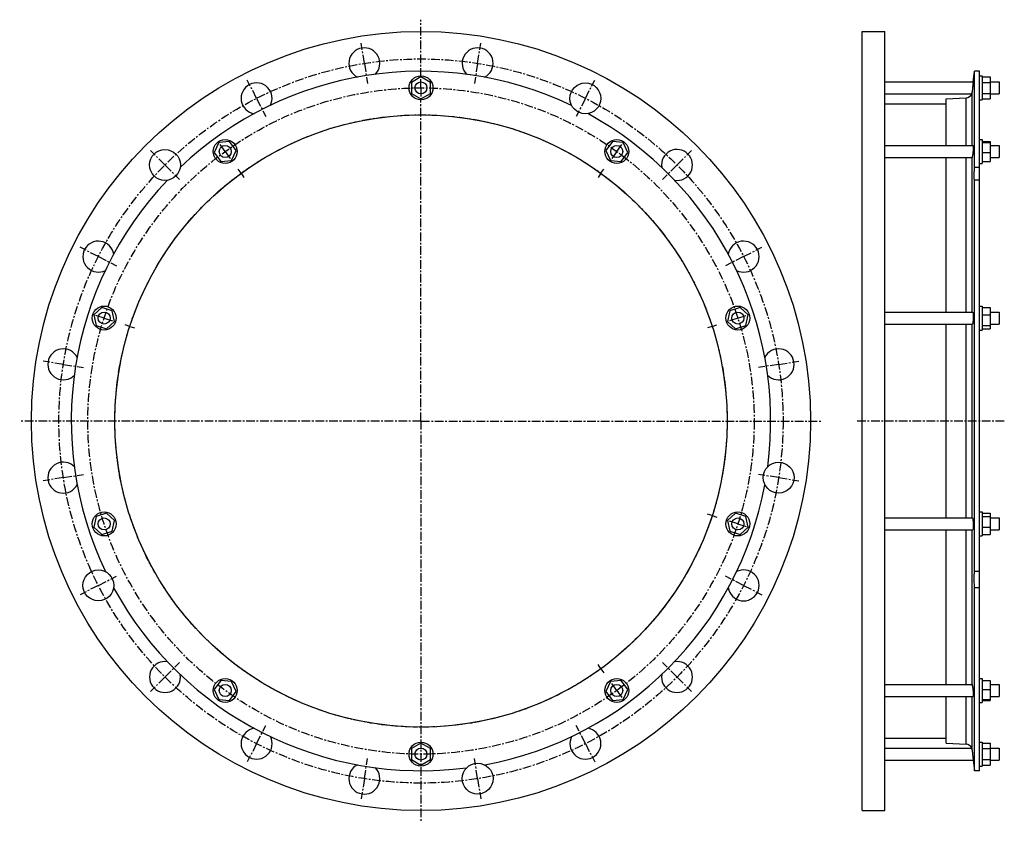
# Model space of a CAD drawing. Header units: millimetres. Extents: x -461 to 525, y -265 to 539.
import ezdxf

# ---------------------------------------------------------------- set-up
doc = ezdxf.new("R2010")
doc.units = ezdxf.units.MM
doc.header["$LTSCALE"] = 23.1
doc.linetypes.add('CENTER', pattern=[0.6, 0.375, -0.075, 0.075, -0.075])
doc.layers.get('0').update_dxf_attribs({"linetype": 'CONTINUOUS'})
doc.layers.add('AXES', color=7, linetype='CONTINUOUS')
doc.layers.add('ROUNDS', color=7, linetype='CONTINUOUS')

msp = doc.modelspace()

# ---------------------------------------------------------------- linework, layer by layer
at = {"color": 7, "linetype": 'Continuous'}
for p, q in [((382.28, -252.87), (382.28, 527.13)), ((382.28, 527.13), (405.28, 527.13)), ((405.28, -252.87), (405.28, 527.13)), ((499.73, 487.23), (494.97, 487.23)), ((-59.25, 481.6), (-68.75, 476.12)), ((-68.75, 476.12), (-68.75, 465.15)), ((-49.75, 476.12), (-59.25, 481.6)), ((-49.75, 465.15), (-49.75, 476.12)), ((499.73, 482.63), (502.73, 482.63)), ((502.73, 482.63), (502.73, 458.63)), ((502.73, 481.6), (510.73, 481.6)), ((502.73, 476.12), (510.73, 476.12)), ((510.73, 481.6), (510.73, 459.66)), ((-68.75, 465.15), (-59.25, 459.66)), ((-59.25, 459.66), (-49.75, 465.15)), ((502.73, 465.15), (510.73, 465.15)), ((405.28, 454.73), (466.39, 454.73)), ((466.39, 412.94), (466.39, 459.51)), ((499.73, 458.63), (502.73, 458.63)), ((502.73, 459.66), (510.73, 459.66)), ((-261.72, 415.81), (-266.18, 405.79)), ((-250.81, 416.96), (-261.72, 415.81)), ((-244.36, 408.09), (-250.81, 416.96)), ((132.32, 416.96), (125.87, 408.09)), ((143.23, 415.81), (132.32, 416.96)), ((147.69, 405.79), (143.23, 415.81)), ((499.73, 418.94), (502.73, 418.94)), ((502.73, 418.94), (502.73, 394.94)), ((502.73, 416.96), (510.73, 416.96)), ((502.73, 415.81), (510.73, 415.81)), ((510.73, 416.96), (510.73, 396.92)), ((-266.18, 405.79), (-259.73, 396.92)), ((-248.82, 398.07), (-244.36, 408.09)), ((125.87, 408.09), (130.33, 398.07)), ((141.24, 396.92), (147.69, 405.79)), ((502.73, 405.79), (510.73, 405.79)), ((-259.73, 396.92), (-248.82, 398.07)), ((130.33, 398.07), (141.24, 396.92)), ((466.39, 246.19), (466.39, 400.94)), ((499.73, 394.94), (502.73, 394.94)), ((502.73, 396.92), (510.73, 396.92)), ((-378.7, 250.92), (-386.86, 243.58)), ((-368.27, 247.53), (-378.7, 250.92)), ((-365.99, 236.8), (-368.27, 247.53)), ((249.78, 247.53), (247.5, 236.8)), ((260.21, 250.92), (249.78, 247.53)), ((268.36, 243.58), (260.21, 250.92)), ((499.73, 252.19), (502.73, 252.19)), ((502.73, 252.19), (502.73, 228.19)), ((502.73, 250.92), (510.73, 250.92)), ((510.73, 250.92), (510.73, 229.46)), ((-386.86, 243.58), (-384.58, 232.85)), ((-374.14, 229.46), (-365.99, 236.8)), ((247.5, 236.8), (255.65, 229.46)), ((266.08, 232.85), (268.36, 243.58)), ((502.73, 243.58), (510.73, 243.58)), ((-384.58, 232.85), (-374.14, 229.46)), ((255.65, 229.46), (266.08, 232.85)), ((466.39, 40.08), (466.39, 234.19)), ((499.73, 228.19), (502.73, 228.19)), ((502.73, 232.85), (510.73, 232.85)), ((502.73, 229.46), (510.73, 229.46)), ((-384.58, 41.42), (-386.86, 30.69)), ((-374.14, 44.81), (-384.58, 41.42)), ((-365.99, 37.47), (-374.14, 44.81)), ((255.65, 44.81), (247.5, 37.47)), ((266.08, 41.42), (255.65, 44.81)), ((268.36, 30.69), (266.08, 41.42)), ((499.73, 46.08), (502.73, 46.08)), ((502.73, 46.08), (502.73, 22.08)), ((502.73, 44.81), (510.73, 44.81)), ((502.73, 41.42), (510.73, 41.42)), ((510.73, 44.81), (510.73, 23.35)), ((-386.86, 30.69), (-378.7, 23.35)), ((-368.27, 26.74), (-365.99, 37.47)), ((247.5, 37.47), (249.78, 26.74)), ((260.21, 23.35), (268.36, 30.69)), ((502.73, 30.69), (510.73, 30.69)), ((-378.7, 23.35), (-368.27, 26.74)), ((249.78, 26.74), (260.21, 23.35)), ((466.39, -126.67), (466.39, 28.08)), ((499.73, 22.08), (502.73, 22.08)), ((502.73, 23.35), (510.73, 23.35)), ((-259.73, -122.65), (-266.18, -131.53)), ((-248.82, -123.8), (-259.73, -122.65)), ((-244.36, -133.82), (-248.82, -123.8)), ((130.33, -123.8), (125.87, -133.82)), ((141.24, -122.65), (130.33, -123.8)), ((147.69, -131.53), (141.24, -122.65)), ((499.73, -120.67), (502.73, -120.67)), ((502.73, -120.67), (502.73, -144.67)), ((502.73, -122.65), (510.73, -122.65)), ((510.73, -122.65), (510.73, -142.7)), ((-266.18, -131.53), (-261.72, -141.55)), ((-250.81, -142.7), (-244.36, -133.82)), ((125.87, -133.82), (132.32, -142.7)), ((143.23, -141.55), (147.69, -131.53)), ((502.73, -131.53), (510.73, -131.53)), ((-261.72, -141.55), (-250.81, -142.7)), ((132.32, -142.7), (143.23, -141.55)), ((466.39, -185.25), (466.39, -138.67)), ((499.73, -144.67), (502.73, -144.67)), ((502.73, -141.55), (510.73, -141.55)), ((502.73, -142.7), (510.73, -142.7)), ((-59.25, -185.4), (-68.75, -190.88)), ((-49.75, -190.88), (-59.25, -185.4)), ((405.28, -180.47), (466.39, -180.47)), ((499.73, -184.37), (502.73, -184.37)), ((502.73, -184.37), (502.73, -208.37)), ((502.73, -185.4), (510.73, -185.4)), ((510.73, -185.4), (510.73, -207.34)), ((-68.75, -190.88), (-68.75, -201.85)), ((-49.75, -201.85), (-49.75, -190.88)), ((502.73, -190.88), (510.73, -190.88)), ((-68.75, -201.85), (-59.25, -207.34)), ((-59.25, -207.34), (-49.75, -201.85)), ((502.73, -201.85), (510.73, -201.85)), ((499.73, -212.97), (494.97, -212.97)), ((499.73, -208.37), (502.73, -208.37)), ((502.73, -207.34), (510.73, -207.34)), ((382.28, -252.87), (405.28, -252.87))]:
    msp.add_line(p, q, dxfattribs=at)
for centre, radius in [((-59.25, 137.13), 390), ((-59.25, 470.63), 12), ((-59.25, 137.13), 306.5), ((-255.27, 406.94), 12), ((136.78, 406.94), 12), ((-376.42, 240.19), 12), ((257.93, 240.19), 12), ((-376.42, 34.08), 12), ((257.93, 34.08), 12), ((-255.27, -132.67), 12), ((136.78, -132.67), 12), ((-59.25, -196.37), 12)]:
    msp.add_circle(centre, radius, dxfattribs=at)
at = {"layer": 'AXES', "color": 7, "linetype": 'CENTER'}
for p, q in [((-59.25, 481.63), (-59.25, 538.89)), ((-115.95, 495.17), (-119.16, 515.42)), ((-2.54, 495.17), (0.67, 515.42)), ((-115.95, 495.17), (-112.75, 474.92)), ((-2.54, 495.17), (-5.75, 474.92)), ((-223.82, 460.12), (-233.12, 478.39)), ((-59.25, 470.63), (-59.25, 481.63)), ((105.33, 460.12), (114.63, 478.39)), ((-59.25, 470.63), (-59.25, 459.63)), ((-223.82, 460.12), (-214.51, 441.86)), ((-59.25, 137.13), (-59.25, 459.63)), ((105.33, 460.12), (96.02, 441.86)), ((-255.27, 406.94), (-261.74, 415.84)), ((136.78, 406.94), (143.25, 415.84)), ((-315.57, 393.46), (-330.07, 407.95)), ((-255.27, 406.94), (-248.81, 398.04)), ((136.78, 406.94), (130.31, 398.04)), ((197.08, 393.46), (211.58, 407.95)), ((-315.57, 393.46), (-301.08, 378.96)), ((-239.4, 385.1), (-242.34, 389.14)), ((-239.4, 385.1), (-236.46, 381.05)), ((120.91, 385.1), (117.97, 381.05)), ((120.91, 385.1), (123.85, 389.14)), ((197.08, 393.46), (182.58, 378.96)), ((-382.24, 301.7), (-400.5, 311.01)), ((263.74, 301.7), (282.01, 311.01)), ((-382.24, 301.7), (-363.97, 292.4)), ((263.74, 301.7), (245.48, 292.4)), ((-376.42, 240.19), (-386.89, 243.59)), ((-376.42, 240.19), (-365.96, 236.79)), ((257.93, 240.19), (247.47, 236.79)), ((257.93, 240.19), (268.39, 243.59)), ((-350.75, 231.85), (-355.5, 233.39)), ((-350.75, 231.85), (-345.99, 230.3)), ((232.25, 231.85), (227.5, 230.3)), ((232.25, 231.85), (237.01, 233.39)), ((-417.28, 193.84), (-437.53, 197.05)), ((-417.28, 193.84), (-397.04, 190.63)), ((298.79, 193.84), (278.54, 190.63)), ((298.79, 193.84), (319.04, 197.05)), ((-59.25, 137.13), (-461.01, 137.13)), ((-59.25, 137.13), (-59.25, -264.63)), ((-59.25, 137.13), (342.51, 137.13)), ((524.73, 137.13), (377.28, 137.13)), ((-417.28, 80.43), (-437.53, 77.22)), ((-417.28, 80.43), (-397.04, 83.63)), ((298.79, 80.43), (278.54, 83.63)), ((298.79, 80.43), (319.04, 77.22)), ((232.25, 42.42), (227.5, 43.96)), ((232.25, 42.42), (237.01, 40.87)), ((257.93, 34.08), (247.47, 37.47)), ((257.93, 34.08), (268.39, 30.68)), ((-382.24, -27.44), (-363.97, -18.13)), ((263.74, -27.44), (245.48, -18.13)), ((-382.24, -27.44), (-400.5, -36.75)), ((263.74, -27.44), (282.01, -36.75)), ((-315.57, -119.19), (-301.08, -104.7)), ((120.91, -110.83), (117.97, -106.79)), ((197.08, -119.19), (182.58, -104.7)), ((120.91, -110.83), (123.85, -114.88)), ((-315.57, -119.19), (-330.07, -133.69)), ((136.78, -132.67), (130.31, -123.78)), ((197.08, -119.19), (211.58, -133.69)), ((136.78, -132.67), (143.25, -141.57)), ((-223.82, -185.86), (-214.51, -167.59)), ((105.33, -185.86), (96.02, -167.59)), ((-223.82, -185.86), (-233.12, -204.12)), ((105.33, -185.86), (114.63, -204.12)), ((-115.95, -220.9), (-112.75, -200.66)), ((-2.54, -220.9), (-5.75, -200.66)), ((-115.95, -220.9), (-119.16, -241.15)), ((-2.54, -220.9), (0.67, -241.15))]:
    msp.add_line(p, q, dxfattribs=at)
at = {"layer": 'AXES', "color": 7, "linetype": 'Continuous'}
for p, q in [((493.68, 476.63), (494.97, 487.23)), ((494.97, 391.07), (494.97, 487.23)), ((499.73, -212.97), (499.73, 487.23)), ((405.28, 476.63), (493.68, 476.63)), ((493.68, 476.63), (492.96, 470.63)), ((510.73, 476.63), (519.73, 476.63)), ((519.73, 476.63), (519.73, 464.63)), ((405.28, 464.63), (491.97, 464.63)), ((493.12, 471.97), (492.96, 470.63)), ((510.73, 464.63), (519.73, 464.63)), ((405.28, 412.94), (493.54, 412.94)), ((510.73, 412.94), (519.73, 412.94)), ((519.73, 412.94), (519.73, 400.94)), ((405.28, 400.94), (492.34, 400.94)), ((510.73, 400.94), (519.73, 400.94)), ((499.73, 391.07), (494.97, 391.07)), ((494.97, -13.61), (494.97, 378.14)), ((499.73, 378.14), (494.97, 378.14)), ((405.28, 246.19), (493.18, 246.19)), ((510.73, 246.19), (519.73, 246.19)), ((519.73, 246.19), (519.73, 234.19)), ((405.28, 234.19), (492.73, 234.19)), ((510.73, 234.19), (519.73, 234.19)), ((405.28, 40.08), (492.73, 40.08)), ((510.73, 40.08), (519.73, 40.08)), ((519.73, 40.08), (519.73, 28.08)), ((405.28, 28.08), (493.18, 28.08)), ((510.73, 28.08), (519.73, 28.08)), ((499.73, -13.61), (494.97, -13.61)), ((499.73, -29.9), (494.97, -29.9)), ((494.97, -212.97), (494.97, -29.9)), ((405.28, -126.67), (492.34, -126.67)), ((510.73, -126.67), (519.73, -126.67)), ((519.73, -126.67), (519.73, -138.67)), ((405.28, -138.67), (493.54, -138.67)), ((510.73, -138.67), (519.73, -138.67)), ((405.28, -190.37), (491.97, -190.37)), ((492.96, -196.37), (493.68, -202.37)), ((510.73, -190.37), (519.73, -190.37)), ((519.73, -190.37), (519.73, -202.37)), ((405.28, -202.37), (493.68, -202.37)), ((493.47, -200.62), (493.57, -201.45)), ((493.57, -201.45), (493.64, -202.03)), ((493.64, -202.03), (494.97, -212.97)), ((510.73, -202.37), (519.73, -202.37))]:
    msp.add_line(p, q, dxfattribs=at)
at = {"layer": 'AXES', "color": 9, "linetype": 'Continuous'}
for p, q in [((492.43, 412.94), (492.43, 466.32)), ((492.43, 246.19), (492.43, 401)), ((492.43, 40.08), (492.43, 234.19)), ((492.43, -126.73), (492.43, 28.08)), ((492.43, -192.05), (492.43, -138.67))]:
    msp.add_line(p, q, dxfattribs=at)
at = {"layer": 'AXES', "color": 7, "linetype": 'CENTER'}
for radius in [362.5, 333.5, 306.5]:
    msp.add_circle((-59.25, 137.13), radius, dxfattribs=at)
at = {"layer": 'AXES', "color": 7, "linetype": 'Continuous'}
for centre, radius in [((-59.25, 470.63), 6), ((105.33, 460.12), 15.5), ((-315.57, 393.46), 15.5), ((-255.27, 406.94), 6), ((136.78, 406.94), 6), ((-376.42, 240.19), 6), ((257.93, 240.19), 6), ((298.79, 80.43), 15.5), ((-376.42, 34.08), 6), ((257.93, 34.08), 6), ((-382.24, -27.44), 15.5), ((-255.27, -132.67), 6), ((136.78, -132.67), 6), ((-59.25, -196.37), 6), ((-2.54, -220.9), 15.5)]:
    msp.add_circle(centre, radius, dxfattribs=at)
for centre, radius, start, end in [((-115.95, 495.17), 15.5, 314.84979, 243.09595), ((-2.54, 495.17), 15.5, 296.65307, 225.33633), ((-59.25, 137.13), 350.1, 64.49578, 133.50422), ((-223.82, 460.12), 15.5, 332.59578, 261.28109), ((486.11, 467.11), 6.36, 273.55948, 337.05622), ((486.32, 467.07), 6.15, 336.68354, 352.98985), ((-59.25, 137.13), 350.1, 352.49578, 61.50422), ((197.08, 393.46), 15.5, 260.59576, 189.28109), ((-59.25, 137.13), 350.1, 136.49578, 205.50422), ((-382.24, 301.7), 15.5, 8.65301, 297.3363), ((263.74, 301.7), 15.5, 242.84987, 171.09602), ((-417.28, 193.84), 15.5, 26.84993, 315.09608), ((298.79, 193.84), 15.5, 224.65303, 153.3363), ((-417.28, 80.43), 15.5, 44.59576, 333.28107), ((-59.25, 137.13), 350.1, 280.49578, 349.50422), ((263.74, -27.44), 15.5, 188.59577, 117.28109), ((-59.25, 137.13), 350.1, 208.49578, 277.50422), ((-315.57, -119.19), 15.5, 80.653, 9.3363), ((197.08, -119.19), 15.5, 170.84986, 99.09602), ((-223.82, -185.86), 15.5, 98.84995, 27.0961), ((105.33, -185.86), 15.5, 152.65303, 81.33631), ((486.11, -192.85), 6.36, 22.94378, 86.44052), ((486.32, -192.8), 6.15, 7.01015, 23.31646), ((-115.95, -220.9), 15.5, 116.59576, 45.28106)]:
    msp.add_arc(centre, radius, start, end, dxfattribs=at)
for points, knots in [([(492.96, 470.63), (492.91, 470.23), (492.73, 468.8), (492.56, 467.36), (492.43, 466.32)], [0, 0, 0, 0, 0.276784, 1, 1, 1, 1]), ([(493.54, 412.94), (493.55, 412.94), (493.57, 412.93), (493.58, 412.91), (493.6, 412.87), (493.62, 412.8), (493.64, 412.71), (493.65, 412.58), (493.66, 412.43), (493.67, 412.25), (493.68, 411.96), (493.68, 411.54), (493.67, 410.98), (493.64, 410.34), (493.59, 409.37), (493.49, 408.07), (493.34, 406.47), (493.17, 404.91), (493.03, 403.89), (492.96, 403.41)], [0, 0, 0, 0, 0.003241, 0.005516, 0.008387, 0.016093, 0.026543, 0.039764, 0.055734, 0.074397, 0.095677, 0.145704, 0.204898, 0.272139, 0.346146, 0.5087, 0.680292, 0.84816, 1, 1, 1, 1]), ([(492.34, 400.94), (492.35, 400.94), (492.39, 400.95), (492.42, 400.98), (492.43, 401)], [0, 0, 0, 0, 0.461849, 1, 1, 1, 1]), ([(492.96, 403.41), (492.91, 403.11), (492.84, 402.69), (492.74, 402.15), (492.68, 401.81), (492.61, 401.53), (492.55, 401.3), (492.49, 401.13), (492.45, 401.03), (492.43, 401)], [0, 0, 0, 0, 0.366185, 0.5236, 0.661803, 0.779461, 0.875482, 0.949088, 1, 1, 1, 1]), ([(494.97, 378.14), (494.93, 378.22), (494.87, 378.41), (494.8, 378.74), (494.74, 379.16), (494.68, 379.67), (494.64, 380.26), (494.6, 381.22), (494.58, 382.59), (494.61, 384.43), (494.69, 386.5), (494.8, 388.74), (494.91, 390.28), (494.97, 391.07)], [0, 0, 0, 0, 0.019314, 0.045338, 0.078152, 0.117674, 0.16373, 0.216075, 0.338392, 0.481703, 0.642472, 0.816686, 1, 1, 1, 1]), ([(493.18, 246.19), (493.23, 246.19), (493.29, 246.12), (493.33, 246.04), (493.37, 245.95), (493.41, 245.81), (493.46, 245.6), (493.5, 245.36), (493.54, 245.07), (493.59, 244.61), (493.64, 243.96), (493.68, 242.75), (493.68, 241.08), (493.62, 239.37), (493.52, 238.01), (493.43, 237.08), (493.33, 236.24), (493.22, 235.52), (493.1, 234.95), (493.01, 234.62), (492.96, 234.48)], [0, 0, 0, 0, 0.012624, 0.017603, 0.023422, 0.037658, 0.055388, 0.076556, 0.101048, 0.128708, 0.192728, 0.266738, 0.435395, 0.613835, 0.699789, 0.780002, 0.852054, 0.913822, 0.963558, 1, 1, 1, 1]), ([(492.96, 234.48), (492.94, 234.44), (492.91, 234.36), (492.84, 234.26), (492.78, 234.19), (492.73, 234.19)], [0, 0, 0, 0, 0.366434, 0.649391, 1, 1, 1, 1]), ([(492.73, 40.08), (492.78, 40.08), (492.84, 40.01), (492.91, 39.9), (492.94, 39.83), (492.96, 39.78)], [0, 0, 0, 0, 0.350609, 0.633566, 1, 1, 1, 1]), ([(492.96, 39.78), (493.01, 39.65), (493.1, 39.32), (493.22, 38.75), (493.33, 38.03), (493.43, 37.19), (493.52, 36.25), (493.62, 34.89), (493.68, 33.18), (493.68, 31.52), (493.64, 30.31), (493.59, 29.65), (493.54, 29.2), (493.5, 28.91), (493.46, 28.66), (493.41, 28.46), (493.37, 28.31), (493.33, 28.22), (493.29, 28.14), (493.23, 28.08), (493.18, 28.08)], [0, 0, 0, 0, 0.036442, 0.086178, 0.147946, 0.219998, 0.300212, 0.386166, 0.564606, 0.733263, 0.807273, 0.871292, 0.898952, 0.923445, 0.944612, 0.962342, 0.976578, 0.982397, 0.987376, 1, 1, 1, 1]), ([(494.97, -29.9), (494.85, -28.28), (494.71, -25.87), (494.61, -22.7), (494.58, -20.46), (494.61, -18.39), (494.67, -16.55), (494.79, -14.98), (494.9, -14.03), (494.97, -13.61)], [0, 0, 0, 0, 0.298648, 0.444341, 0.582751, 0.710444, 0.824284, 0.92154, 1, 1, 1, 1]), ([(492.43, -126.73), (492.42, -126.72), (492.39, -126.69), (492.35, -126.67), (492.34, -126.67)], [0, 0, 0, 0, 0.538151, 1, 1, 1, 1]), ([(492.43, -126.73), (492.45, -126.77), (492.49, -126.86), (492.55, -127.04), (492.61, -127.27), (492.68, -127.55), (492.74, -127.88), (492.84, -128.42), (492.91, -128.85), (492.96, -129.15)], [0, 0, 0, 0, 0.050912, 0.124518, 0.220539, 0.338196, 0.4764, 0.633815, 1, 1, 1, 1]), ([(492.96, -129.15), (493.03, -129.63), (493.17, -130.64), (493.34, -132.2), (493.49, -133.8), (493.59, -135.1), (493.64, -136.07), (493.67, -136.71), (493.68, -137.28), (493.68, -137.7), (493.67, -137.98), (493.66, -138.16), (493.65, -138.31), (493.64, -138.44), (493.62, -138.54), (493.6, -138.6), (493.58, -138.64), (493.57, -138.66), (493.55, -138.67), (493.54, -138.67)], [0, 0, 0, 0, 0.15184, 0.319708, 0.4913, 0.653854, 0.727861, 0.795103, 0.854296, 0.904323, 0.925604, 0.944267, 0.960236, 0.973457, 0.983907, 0.991613, 0.994484, 0.996759, 1, 1, 1, 1]), ([(492.43, -192.05), (492.47, -192.36), (492.64, -193.8), (492.82, -195.24), (492.96, -196.37)], [0, 0, 0, 0, 0.213022, 1, 1, 1, 1])]:
    msp.add_open_spline(points, degree=3, knots=knots, dxfattribs=at)
at = {"layer": 'ROUNDS', "color": 7, "linetype": 'Continuous'}
for p, q in [((466.39, 459.51), (486.51, 460.76)), ((466.39, -185.25), (486.51, -186.5))]:
    msp.add_line(p, q, dxfattribs=at)
at = {"layer": 'ROUNDS', "color": 9, "linetype": 'Continuous'}
for p, q in [((486.51, 412.94), (486.51, 460.76)), ((486.51, 246.19), (486.51, 400.94)), ((486.51, 40.08), (486.51, 234.19)), ((486.51, -126.67), (486.51, 28.08)), ((486.51, -186.5), (486.51, -138.67))]:
    msp.add_line(p, q, dxfattribs=at)

doc.saveas('drawing.dxf')
